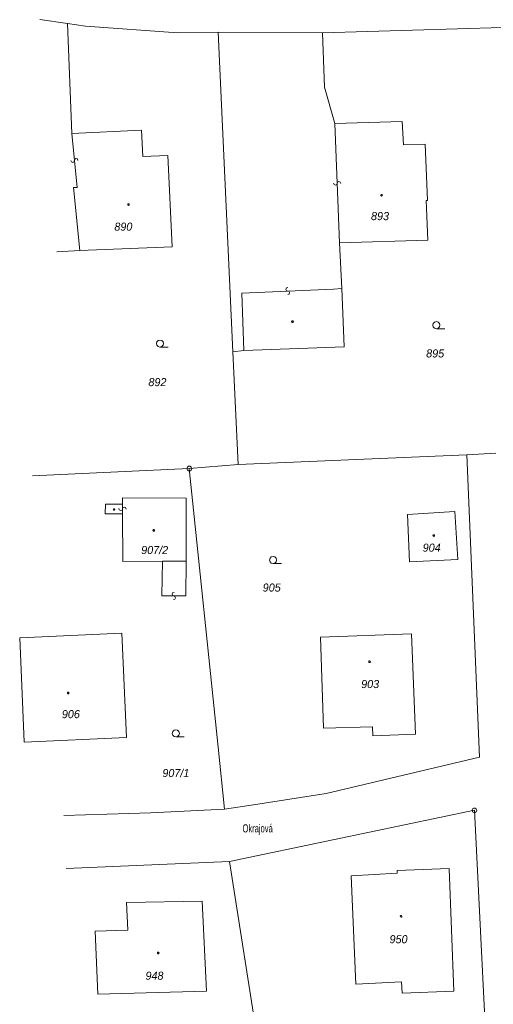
# Model space of a CAD drawing. Header units: metres. Extents: x -456675 to -456487, y -1112395 to -1112217.
# Tile 2 of 14: x -456675 to -456625, y -1112329 to -1112225. Entities that reach past the tile are written whole.
import ezdxf

# ---------------------------------------------------------------- set-up
doc = ezdxf.new("R2010")
doc.units = ezdxf.units.M
doc.header["$MEASUREMENT"] = 0
doc.layers.add('Katastralni_mapa', color=9, linetype='Continuous', lineweight=0)
doc.styles.add('Style-CS_italics', font='CS_italics.shx')
doc.styles.add('Style-CS_working', font='CS_working.shx')

# ---------------------------------------------------------------- blocks, each defined once
blk = doc.blocks.new('C30')
at = {"layer": 'Katastralni_mapa', "color": 9, "linetype": 'Continuous', "lineweight": 0, "flags": 128}
blk.add_lwpolyline([(0, 0), (-0.019, 0.005), (-0.033, 0.019), (-0.038, 0.037), (-0.033, 0.056), (-0.019, 0.07), (0, 0.075), (0.019, 0.07), (0.032, 0.056), (0.037, 0.037), (0.032, 0.019), (0.019, 0.005), (0, 0), (0.087, 0)], dxfattribs=at)
blk = doc.blocks.new('C45')
at = {"layer": 'Katastralni_mapa', "color": 9, "linetype": 'Continuous', "lineweight": 0, "flags": 128}
blk.add_lwpolyline([(0.004, 0.007), (0.009, 0), (0.004, -0.008), (-0.005, -0.008), (-0.009, 0), (-0.005, 0.007)], close=True, dxfattribs=at)
blk = doc.blocks.new('C5')
at = {"layer": 'Katastralni_mapa', "color": 9, "linetype": 'Continuous', "lineweight": 0, "flags": 128}
blk.add_lwpolyline([(0.008, 0.024), (0.02, 0.015), (0.025, 0), (0.02, -0.015), (0.008, -0.024), (-0.007, -0.024), (-0.02, -0.015), (-0.025, 0), (-0.02, 0.015), (-0.007, 0.024)], close=True, dxfattribs=at)
blk.add_lwpolyline([(-0.002, 0), (0.003, 0)], dxfattribs=at)
blk = doc.blocks.new('C280')
at = {"layer": 'Katastralni_mapa', "color": 9, "linetype": 'Continuous', "lineweight": 0, "flags": 128}
blk.add_lwpolyline([(0, 0.008), (0.005, 0.007), (0.007, 0.003), (0.008, 0), (0.007, -0.005), (0.004, -0.008), (0, -0.009), (-0.005, -0.007), (-0.007, -0.004), (-0.009, 0), (-0.007, 0.005), (-0.003, 0.008)], close=True, dxfattribs=at)
blk = doc.blocks.new('C22')
at = {"layer": 'Katastralni_mapa', "color": 9, "linetype": 'Continuous', "lineweight": 0, "flags": 128}
blk.add_lwpolyline([(-0.002, -0.037), (0.013, -0.032), (0.019, -0.017), (0.012, -0.003), (-0.012, 0.005), (-0.018, 0.019), (-0.011, 0.034), (0.003, 0.038)], dxfattribs=at)

msp = doc.modelspace()

# ---------------------------------------------------------------- linework, layer by layer
at = {"layer": 'Katastralni_mapa', "color": 9, "linetype": 'Continuous', "lineweight": 0, "flags": 128}
for points in [[(-456673.23, -1112225.05), (-456670.33, -1112225.46)], [(-456670.33, -1112225.46), (-456668.4, -1112225.73)], [(-456670.33, -1112225.46), (-456669.85, -1112237.05)], [(-456668.4, -1112225.73), (-456658.7, -1112226.44)], [(-456658.7, -1112226.44), (-456654.45, -1112226.37)], [(-456654.45, -1112226.37), (-456652.9, -1112260.04)], [(-456654.45, -1112226.37), (-456643.44, -1112226.42)], [(-456643.44, -1112226.42), (-456624.5, -1112225.87)], [(-456643.23, -1112232.16), (-456643.44, -1112226.42)], [(-456642.16, -1112236), (-456643.23, -1112232.16)], [(-456635.07, -1112235.77), (-456642.16, -1112236)], [(-456634.91, -1112238.22), (-456635.07, -1112235.77)], [(-456669.85, -1112237.05), (-456662.53, -1112236.67)], [(-456662.53, -1112236.67), (-456662.38, -1112239.45)], [(-456641.66, -1112248.56), (-456642.16, -1112236)], [(-456669.85, -1112237.05), (-456669.31, -1112242.71)], [(-456632.64, -1112238.16), (-456634.91, -1112238.22)], [(-456632.4, -1112244.1), (-456632.64, -1112238.16)], [(-456662.38, -1112239.45), (-456659.74, -1112239.34)], [(-456659.74, -1112239.34), (-456659.27, -1112248.98)], [(-456669.31, -1112242.71), (-456669.68, -1112242.72)], [(-456669.68, -1112242.72), (-456669.02, -1112249.36)], [(-456632.37, -1112248.27), (-456632.53, -1112244.1)], [(-456632.53, -1112244.1), (-456632.4, -1112244.1)], [(-456659.27, -1112248.98), (-456669.02, -1112249.36)], [(-456641.66, -1112248.56), (-456632.37, -1112248.27)], [(-456641.43, -1112253.37), (-456641.66, -1112248.56)], [(-456669.02, -1112249.36), (-456671.43, -1112249.49)], [(-456642.29, -1112253.41), (-456651.94, -1112253.85)], [(-456641.43, -1112253.37), (-456642.29, -1112253.41)], [(-456641.15, -1112259.51), (-456641.43, -1112253.37)], [(-456651.94, -1112253.85), (-456651.73, -1112259.87)], [(-456651.73, -1112259.87), (-456641.15, -1112259.51)], [(-456652.9, -1112260.04), (-456651.73, -1112259.87)], [(-456652.9, -1112260.04), (-456652.35, -1112271.88)], [(-456652.35, -1112271.88), (-456628.25, -1112270.88)], [(-456625.18, -1112270.69), (-456628.25, -1112270.88)], [(-456628.25, -1112270.88), (-456626.9, -1112302.72)], [(-456652.35, -1112271.88), (-456657.48, -1112272.32)], [(-456657.48, -1112272.32), (-456674, -1112273.07)], [(-456654.45, -1112301.64), (-456657.48, -1112272.32)], [(-456664.51, -1112277.07), (-456666.34, -1112277.08), (-456666.32, -1112276.06), (-456664.52, -1112276.05)], [(-456664.52, -1112275.41), (-456657.82, -1112275.45), (-456657.82, -1112282.07)], [(-456664.52, -1112276.05), (-456664.52, -1112275.41)], [(-456664.52, -1112276.05), (-456664.51, -1112277.07)], [(-456660.32, -1112282.08), (-456664.49, -1112282.09), (-456664.51, -1112277.07)], [(-456634.49, -1112277.16), (-456629.5, -1112276.85)], [(-456634.28, -1112282.15), (-456634.49, -1112277.16)], [(-456629.5, -1112276.85), (-456629.18, -1112281.88)], [(-456660.32, -1112282.08), (-456660.36, -1112285.72), (-456657.86, -1112285.72), (-456657.82, -1112282.07)], [(-456657.82, -1112282.07), (-456660.32, -1112282.08)], [(-456629.18, -1112281.88), (-456634.28, -1112282.15)], [(-456675.35, -1112290.13), (-456664.59, -1112289.65)], [(-456664.59, -1112289.65), (-456664.1, -1112300.64)], [(-456674.89, -1112301.14), (-456675.35, -1112290.13)], [(-456643.66, -1112290.06), (-456634.08, -1112289.72)], [(-456643.35, -1112299.66), (-456643.66, -1112290.06)], [(-456634.08, -1112289.72), (-456633.65, -1112300.29)], [(-456638.17, -1112299.5), (-456643.35, -1112299.66)], [(-456638.15, -1112300.45), (-456638.17, -1112299.5)], [(-456664.1, -1112300.64), (-456674.89, -1112301.14)], [(-456633.65, -1112300.29), (-456638.15, -1112300.45)], [(-456653.78, -1112308.19), (-456654.45, -1112301.64)], [(-456626.9, -1112302.72), (-456643.05, -1112306.53)], [(-456643.05, -1112306.53), (-456650.71, -1112307.72)], [(-456653.78, -1112308.19), (-456661.56, -1112308.57)], [(-456650.71, -1112307.72), (-456653.78, -1112308.19)], [(-456653.24, -1112313.68), (-456627.45, -1112308.3)], [(-456627.45, -1112308.3), (-456625.73, -1112342.97)], [(-456661.56, -1112308.57), (-456670.7, -1112308.84)], [(-456670.44, -1112314.43), (-456653.24, -1112313.68)], [(-456648.52, -1112343.82), (-456653.24, -1112313.68)], [(-456635.59, -1112314.64), (-456630.09, -1112314.41)], [(-456630.09, -1112314.41), (-456629.6, -1112327.34)], [(-456640.44, -1112315.19), (-456635.59, -1112314.92)], [(-456639.95, -1112326.61), (-456640.44, -1112315.19)], [(-456635.59, -1112314.92), (-456635.59, -1112314.64)], [(-456664.09, -1112318.01), (-456656.12, -1112317.88)], [(-456663.97, -1112320.91), (-456664.09, -1112318.01)], [(-456656.12, -1112317.88), (-456655.66, -1112327.35)], [(-456667.41, -1112321.04), (-456663.97, -1112320.91)], [(-456667.13, -1112327.67), (-456667.41, -1112321.04)], [(-456635.11, -1112326.37), (-456639.95, -1112326.61)], [(-456635.07, -1112327.55), (-456635.11, -1112326.37)], [(-456655.66, -1112327.35), (-456667.13, -1112327.67)], [(-456629.6, -1112327.34), (-456635.07, -1112327.55)]]:
    msp.add_lwpolyline(points, dxfattribs=at)

# ---------------------------------------------------------------- block references
at = {"layer": 'Katastralni_mapa', "color": 9, "linetype": 'Continuous', "lineweight": 0, "xscale": 10, "yscale": 10, "zscale": 10}
for p, rotation in [((-456669.58, -1112239.88), 95.45476916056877), ((-456641.91, -1112242.28), 272.2801605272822), ((-456647.11, -1112253.63), 2.635605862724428), ((-456664.52, -1112276.56), 90.58462571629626), ((-456659.11, -1112285.72), 180.0233369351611)]:
    msp.add_blockref('C22', p, dxfattribs=dict(at, rotation=rotation))
for name, p in [('C280', (-456637.22, -1112243.53)), ('C280', (-456663.88, -1112244.51)), ('C45', (-456646.61, -1112256.84)), ('C30', (-456631.45, -1112257.59)), ('C30', (-456660.57, -1112259.53)), ('C5', (-456657.48, -1112272.32)), ('C45', (-456665.42, -1112276.61)), ('C280', (-456661.23, -1112278.82)), ('C280', (-456631.72, -1112279.37)), ('C30', (-456648.65, -1112282.32)), ('C280', (-456638.49, -1112292.65)), ('C280', (-456670.24, -1112295.94)), ('C30', (-456658.9, -1112300.57)), ('C5', (-456627.45, -1112308.3)), ('C280', (-456635.17, -1112319.46)), ('C280', (-456660.75, -1112323.32))]:
    msp.add_blockref(name, p, dxfattribs=at)

# ---------------------------------------------------------------- texts
at = {"layer": 'Katastralni_mapa', "color": 9, "linetype": 'Continuous', "lineweight": 0, "char_height": 0.85, "attachment_point": 8}
for s, insert, line_spacing_factor, style in [('893', (-456637.39, -1112246.17), 0.763675, 'Style-CS_italics'), ('890', (-456664.43, -1112247.28), 0.763675, 'Style-CS_italics'), ('895', (-456631.58, -1112260.63), 0.763675, 'Style-CS_italics'), ('892', (-456660.84, -1112263.65), 0.763675, 'Style-CS_italics'), ('907/2', (-456661.13, -1112281.33), 0.763675, 'Style-CS_italics'), ('904', (-456631.95, -1112281.08), 0.763675, 'Style-CS_italics'), ('905', (-456648.8, -1112285.28), 0.763675, 'Style-CS_italics'), ('903', (-456638.43, -1112295.44), 0.763675, 'Style-CS_italics'), ('906', (-456669.96, -1112298.61), 0.763675, 'Style-CS_italics'), ('907/1', (-456658.9, -1112304.81), 0.763675, 'Style-CS_italics'), ('\\H1.000000x;\\W0.700000;Okrajová', (-456650.28, -1112310.88), 0.749482, 'Style-CS_working'), ('950', (-456635.44, -1112322.31), 0.763675, 'Style-CS_italics'), ('948', (-456661.15, -1112326.15), 0.763675, 'Style-CS_italics')]:
    msp.add_mtext(s, dxfattribs=dict(at, insert=insert, line_spacing_factor=line_spacing_factor, style=style))

doc.saveas('drawing.dxf')
